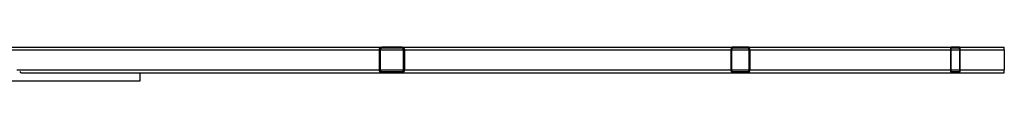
# Model space of a CAD drawing. Header units: millimetres. Extents: x 51 to 3958, y 1087 to 2585.
# Tile 11 of 11: x 2273 to 3958, y 1192 to 1250. Entities that reach past the tile are written whole.
import ezdxf

# ---------------------------------------------------------------- set-up
doc = ezdxf.new("R2010")
doc.units = ezdxf.units.MM

msp = doc.modelspace()

# ---------------------------------------------------------------- linework, layer by layer
at = {"color": 7, "linetype": 'Continuous', "lineweight": 25}
for p, q in [((2195.1, 1250.3), (2893.1, 1250.3)), ((2893.1, 1250.3), (2893.1, 1248.3)), ((2908.1, 1250.3), (2893.1, 1250.3)), ((2908.1, 1248.3), (2893.1, 1248.3)), ((2908.1, 1250.3), (2908.1, 1248.3)), ((2912.7, 1250.3), (2908.1, 1250.3)), ((2912.7, 1248.3), (2908.1, 1248.3)), ((2912.7, 1248.3), (2912.7, 1250.3)), ((2927.7, 1250.3), (2912.7, 1250.3)), ((2927.7, 1248.3), (2912.7, 1248.3)), ((2927.7, 1250.3), (3493.8, 1250.3)), ((2927.7, 1248.3), (2927.7, 1250.3)), ((3493.8, 1250.3), (3493.8, 1248.3)), ((3505.1, 1250.3), (3493.8, 1250.3)), ((3505.1, 1248.3), (3493.8, 1248.3)), ((3505.1, 1250.3), (3505.1, 1248.3)), ((3508.5, 1250.3), (3505.1, 1250.3)), ((3508.5, 1248.3), (3505.1, 1248.3)), ((3508.5, 1248.3), (3508.5, 1250.3)), ((3519.8, 1250.3), (3508.5, 1250.3)), ((3519.8, 1248.3), (3508.5, 1248.3)), ((3519.8, 1250.3), (3867.8, 1250.3)), ((3519.8, 1248.3), (3519.8, 1250.3)), ((3867.8, 1250.3), (3867.8, 1248.3)), ((3873.6, 1250.3), (3867.8, 1250.3)), ((3873.6, 1248.3), (3867.8, 1248.3)), ((3873.6, 1250.3), (3873.6, 1248.3)), ((3875.4, 1250.3), (3873.6, 1250.3)), ((3875.4, 1248.3), (3873.6, 1248.3)), ((3875.4, 1248.3), (3875.4, 1250.3)), ((3881.2, 1250.3), (3875.4, 1250.3)), ((3881.2, 1248.3), (3875.4, 1248.3)), ((3881.2, 1250.3), (3958.2, 1250.3)), ((3881.2, 1248.3), (3881.2, 1250.3)), ((2888.5, 1245.3), (2888.5, 1211.3)), ((2890.4, 1245.3), (2888.5, 1245.3)), ((2890.4, 1245.3), (2890.4, 1211.3)), ((2932.3, 1245.3), (2930.4, 1245.3)), ((2930.4, 1211.3), (2930.4, 1245.3)), ((2932.3, 1211.3), (2932.3, 1245.3)), ((3490.4, 1245.3), (3490.4, 1211.3)), ((3491.8, 1245.3), (3490.4, 1245.3)), ((3491.8, 1245.3), (3491.8, 1211.3)), ((3523.2, 1245.3), (3521.8, 1245.3)), ((3521.8, 1211.3), (3521.8, 1245.3)), ((3523.2, 1211.3), (3523.2, 1245.3)), ((3866.1, 1245.3), (3866.1, 1211.3)), ((3866.8, 1245.3), (3866.1, 1245.3)), ((3866.8, 1245.3), (3866.8, 1211.3)), ((3883, 1245.3), (3882.3, 1245.3)), ((3882.3, 1211.3), (3882.3, 1245.3)), ((3883, 1211.3), (3883, 1245.3)), ((3958.4, 1245.3), (3958.4, 1211.3)), ((2268.5, 1211.3), (2888.5, 1211.3)), ((2276.7, 1206.3), (2893.1, 1206.3)), ((2479.6, 1192.3), (2479.6, 1206.3)), ((2888.5, 1211.3), (2890.4, 1211.3)), ((2893.1, 1208.3), (2893.1, 1206.3)), ((2893.1, 1208.3), (2927.7, 1208.3)), ((2893.1, 1206.3), (2927.7, 1206.3)), ((2927.7, 1206.3), (2927.7, 1208.3)), ((2927.7, 1206.3), (3493.8, 1206.3)), ((2930.4, 1211.3), (2932.3, 1211.3)), ((3490.4, 1211.3), (3491.8, 1211.3)), ((3493.8, 1208.3), (3493.8, 1206.3)), ((3493.8, 1208.3), (3519.8, 1208.3)), ((3493.8, 1206.3), (3519.8, 1206.3)), ((3519.8, 1206.3), (3519.8, 1208.3)), ((3519.8, 1206.3), (3867.8, 1206.3)), ((3521.8, 1211.3), (3523.2, 1211.3)), ((3866.1, 1211.3), (3866.8, 1211.3)), ((3867.8, 1208.3), (3867.8, 1206.3)), ((3867.8, 1208.3), (3881.2, 1208.3)), ((3867.8, 1206.3), (3881.2, 1206.3)), ((3881.2, 1206.3), (3881.2, 1208.3)), ((3881.2, 1206.3), (3958.2, 1206.3)), ((3882.3, 1211.3), (3883, 1211.3)), ((1546.9, 1192.3), (2479.6, 1192.3))]:
    msp.add_line(p, q, dxfattribs=at)
at = {"color": 1, "linetype": 'Continuous', "lineweight": 25}
for p, q in [((2200.1, 1245.3), (2888.5, 1245.3)), ((2890.4, 1245.3), (2930.4, 1245.3)), ((2932.3, 1245.3), (3490.4, 1245.3)), ((3491.8, 1245.3), (3521.8, 1245.3)), ((3523.2, 1245.3), (3866.1, 1245.3)), ((3866.8, 1245.3), (3882.3, 1245.3)), ((3883, 1245.3), (3958.4, 1245.3)), ((2890.4, 1211.3), (2930.4, 1211.3)), ((2932.3, 1211.3), (3490.4, 1211.3)), ((3491.8, 1211.3), (3521.8, 1211.3)), ((3523.2, 1211.3), (3866.1, 1211.3)), ((3866.8, 1211.3), (3882.3, 1211.3)), ((3883, 1211.3), (3958.4, 1211.3))]:
    msp.add_line(p, q, dxfattribs=at)
at = {"color": 7, "linetype": 'Continuous', "lineweight": 25, "flags": 128}
for points in [[(3493.8, 1250.3), (3493.2, 1250.2), (3492.5, 1249.9), (3491.9, 1249.5), (3491.4, 1248.9), (3491, 1248.1), (3490.7, 1247.2), (3490.5, 1246.3), (3490.4, 1245.3)], [(3523.2, 1245.3), (3523.1, 1246.3), (3522.9, 1247.2), (3522.6, 1248.1), (3522.2, 1248.9), (3521.7, 1249.5), (3521.1, 1249.9), (3520.5, 1250.2), (3519.8, 1250.3)], [(3867.8, 1250.3), (3867.5, 1250.2), (3867.2, 1249.9), (3866.9, 1249.5), (3866.6, 1248.9), (3866.4, 1248.1), (3866.2, 1247.2), (3866.1, 1246.3), (3866.1, 1245.3)], [(3867.8, 1248.3), (3867.6, 1248.3), (3867.4, 1248.1), (3867.3, 1247.8), (3867.1, 1247.4), (3867, 1247), (3866.9, 1246.5), (3866.8, 1245.9), (3866.8, 1245.3)], [(3883, 1245.3), (3882.9, 1246.3), (3882.8, 1247.2), (3882.7, 1248.1), (3882.4, 1248.9), (3882.2, 1249.5), (3881.9, 1249.9), (3881.5, 1250.2), (3881.2, 1250.3)], [(3882.3, 1245.3), (3882.2, 1245.9), (3882.2, 1246.5), (3882.1, 1247), (3881.9, 1247.4), (3881.8, 1247.8), (3881.6, 1248.1), (3881.4, 1248.3), (3881.2, 1248.3)], [(3490.4, 1211.3), (3490.5, 1210.3), (3490.7, 1209.4), (3491, 1208.5), (3491.4, 1207.8), (3491.9, 1207.2), (3492.5, 1206.7), (3493.2, 1206.4), (3493.8, 1206.3)], [(3519.8, 1206.3), (3520.5, 1206.4), (3521.1, 1206.7), (3521.7, 1207.2), (3522.2, 1207.8), (3522.6, 1208.5), (3522.9, 1209.4), (3523.1, 1210.3), (3523.2, 1211.3)], [(3866.1, 1211.3), (3866.1, 1210.3), (3866.2, 1209.4), (3866.4, 1208.5), (3866.6, 1207.8), (3866.9, 1207.2), (3867.2, 1206.7), (3867.5, 1206.4), (3867.8, 1206.3)], [(3866.8, 1211.3), (3866.8, 1210.7), (3866.9, 1210.2), (3867, 1209.7), (3867.1, 1209.2), (3867.3, 1208.8), (3867.4, 1208.6), (3867.6, 1208.4), (3867.8, 1208.3)], [(3881.2, 1206.3), (3881.5, 1206.4), (3881.9, 1206.7), (3882.2, 1207.2), (3882.4, 1207.8), (3882.7, 1208.5), (3882.8, 1209.4), (3882.9, 1210.3), (3883, 1211.3)], [(3881.2, 1208.3), (3881.4, 1208.4), (3881.6, 1208.6), (3881.8, 1208.8), (3881.9, 1209.2), (3882.1, 1209.7), (3882.2, 1210.2), (3882.2, 1210.7), (3882.3, 1211.3)]]:
    msp.add_lwpolyline(points, dxfattribs=at)
at = {"color": 7, "linetype": 'Continuous', "lineweight": 25}
for centre, radius, start, end in [((2893.3, 1245.5), 4.79, 92.8098, 182.558), ((2893.2, 1245.5), 2.88, 92.8098, 182.558), ((2927.5, 1245.5), 4.79, 357.442, 87.1902), ((2927.6, 1245.5), 2.88, 357.442, 87.1902), ((3494.4, 1245.7), 2.66, 102.7068, 188.6386), ((3519.2, 1245.7), 2.66, 351.3614, 77.2932), ((3921.2, 1246.6), 37.2, 358.0767, 5.7874), ((2893.3, 1211.1), 4.79, 177.442, 267.1902), ((2893.2, 1211.2), 2.88, 177.442, 267.1902), ((2927.5, 1211.1), 4.79, 272.8098, 2.558), ((2927.6, 1211.2), 2.88, 272.8098, 2.558), ((3494.4, 1210.9), 2.66, 171.3614, 257.2932), ((3519.2, 1210.9), 2.66, 282.7068, 8.6386), ((3921.2, 1210.1), 37.2, 354.2126, 1.9233)]:
    msp.add_arc(centre, radius, start, end, dxfattribs=at)
msp.add_ellipse((2276.7, 1211.3), major_axis=(0, 5), ratio=0.81495, start_param=2.214297, end_param=3.141593, dxfattribs=at)

doc.saveas('drawing.dxf')
